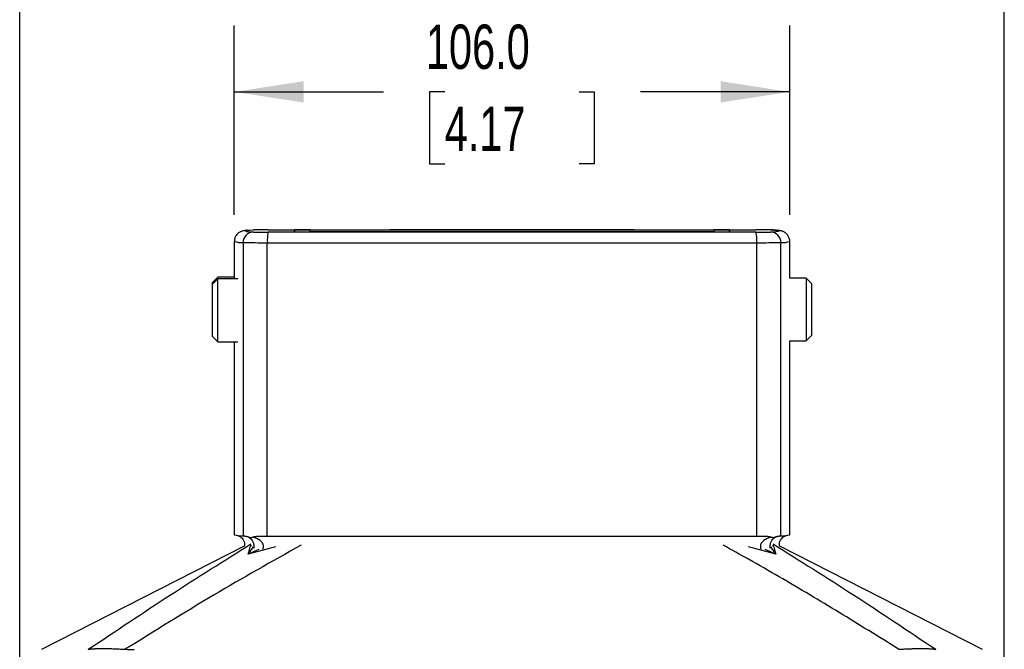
# Model space of a CAD drawing. Header units: millimetres. Extents: x 0 to 1118, y 0 to 864.
# Tile 16 of 25: x 404 to 592, y 585 to 705. Entities that reach past the tile are written whole.
import ezdxf

# ---------------------------------------------------------------- set-up
doc = ezdxf.new("R2010")
doc.units = ezdxf.units.MM
doc.header["$LTSCALE"] = 4
doc.layers.add('DIMENSIONS', color=140, linetype='Continuous', lineweight=25)
doc.styles.add('SLDTEXTSTYLE0', font='TXT', dxfattribs={"width": 0.7})
doc.dimstyles.new('SLDDIMSTYLE2', dxfattribs={"dimtxt": 8.632031, "dimasz": 13.208, "dimexe": 0, "dimexo": 0.0625, "dimgap": 2.158008, "dimtad": 0, "dimtih": 1, "dimtoh": 1, "dimdec": 1, "dimrnd": 1e-09, "dimzin": 12, "dimdsep": 46, "dimtxsty": 'SLDTEXTSTYLE0', "dimsah": 1, "dimcen": 0.09, "dimadec": 0, "dimazin": 3, "dimtfac": 1, "dimtdec": 1, "dimtofl": 0, "dimtmove": 0, "dimatfit": 3, "dimfxl": 0, "dimfrac": 2, "dimtolj": 1, "dimtzin": 12, "dimarcsym": 0})
doc.dimstyles.new('SLDDIMSTYLE3', dxfattribs={"dimtxt": 8.632031, "dimasz": 13.208, "dimexe": 0, "dimexo": 0.0625, "dimgap": 2.158008, "dimtad": 0, "dimtih": 1, "dimtoh": 1, "dimdec": 1, "dimrnd": 1e-09, "dimzin": 4, "dimdsep": 46, "dimtxsty": 'SLDTEXTSTYLE0', "dimsah": 1, "dimcen": 0.09, "dimadec": 0, "dimazin": 1, "dimtfac": 1, "dimtdec": 1, "dimtofl": 0, "dimtmove": 0, "dimatfit": 3, "dimfxl": 0, "dimfrac": 2, "dimtolj": 1, "dimtzin": 12, "dimarcsym": 0})

# ---------------------------------------------------------------- blocks, each defined once
blk = doc.blocks.new('_D_5')
at = {"layer": 'DIMENSIONS'}
for p, q in [((404.04, 517.91), (404.04, 739.46)), ((591.95, 517.91), (591.95, 739.46)), ((404.04, 726.76), (473.45, 726.76)), ((485.15, 726.76), (482.25, 726.76)), ((482.25, 726.76), (482.25, 713.04)), ((510.8, 726.76), (513.7, 726.76)), ((513.7, 726.76), (513.7, 713.04)), ((591.95, 726.76), (522.5, 726.76)), ((482.25, 713.04), (485.15, 713.04)), ((513.7, 713.04), (510.8, 713.04))]:
    blk.add_line(p, q, dxfattribs=at)
for points in [[(404.04, 726.76), (417.25, 724.73), (417.25, 728.79)], [(591.95, 726.76), (578.74, 728.79), (578.74, 724.73)]]:
    blk.add_solid(points, dxfattribs=at)
at = {"layer": 'DIMENSIONS', "char_height": 8.467, "attachment_point": 1, "style": 'SLDTEXTSTYLE0'}
for s, insert in [('187.9', (481.56, 739.61)), ('7.40', (485.15, 723.96))]:
    blk.add_mtext(s, dxfattribs=dict(at, insert=insert))
blk = doc.blocks.new('_D_6')
at = {"layer": 'DIMENSIONS'}
for p, q in [((445, 667.52), (445, 703.69)), ((551, 667.52), (551, 703.69)), ((445, 690.99), (473.45, 690.99)), ((485.15, 690.99), (482.25, 690.99)), ((482.25, 690.99), (482.25, 677.27)), ((510.8, 690.99), (513.7, 690.99)), ((513.7, 690.99), (513.7, 677.27)), ((551, 690.99), (522.5, 690.99)), ((482.25, 677.27), (485.15, 677.27)), ((513.7, 677.27), (510.8, 677.27))]:
    blk.add_line(p, q, dxfattribs=at)
for points in [[(445, 690.99), (458.21, 688.96), (458.21, 693.02)], [(551, 690.99), (537.79, 693.02), (537.79, 688.96)]]:
    blk.add_solid(points, dxfattribs=at)
at = {"layer": 'DIMENSIONS', "char_height": 8.467, "attachment_point": 1, "style": 'SLDTEXTSTYLE0'}
for s, insert in [('106.0', (481.56, 703.84)), ('4.17', (485.15, 688.19))]:
    blk.add_mtext(s, dxfattribs=dict(at, insert=insert))

msp = doc.modelspace()

# ---------------------------------------------------------------- linework, layer by layer
for p, q in [((456.5, 664.26), (456.5, 664.63)), ((456.5, 664.63), (456.5, 664.26)), ((459.5, 664.64), (536.5, 664.64)), ((459.5, 664.25), (459.5, 664.64)), ((536.5, 664.25), (459.5, 664.25)), ((536.5, 664.64), (536.49, 664.25)), ((539.49, 664.26), (539.5, 664.63)), ((539.5, 664.63), (539.5, 664.26)), ((445, 662.44), (445, 655.3)), ((446.68, 662.22), (446.68, 606.22)), ((451.3, 606.2), (451.3, 662.2)), ((544.69, 662.2), (544.69, 606.2)), ((549.32, 606.22), (549.32, 662.22)), ((551, 655.44), (551, 662.44)), ((441.83, 655.59), (440.76, 654.51)), ((441.83, 655.3), (440.76, 654.23)), ((440.76, 654.51), (440.76, 654.23)), ((440.76, 654.23), (440.76, 652.61)), ((445, 655.59), (441.83, 655.59)), ((441.83, 655.3), (441.83, 655.59)), ((445.69, 655.3), (441.83, 655.3)), ((441.83, 653.34), (441.83, 655.3)), ((554.16, 655.44), (551, 655.44)), ((555.24, 654.37), (554.16, 655.44)), ((554.16, 655.44), (554.16, 648.25)), ((555.24, 648.47), (555.24, 654.37)), ((440.76, 652.61), (440.76, 644.37)), ((441.83, 643.3), (441.83, 653.34)), ((555.24, 644.52), (555.24, 648.47)), ((554.16, 648.25), (554.16, 643.44)), ((440.76, 644.37), (441.83, 643.3)), ((441.83, 643.3), (445.69, 643.3)), ((445, 643.3), (445, 606.44)), ((551, 643.44), (554.16, 643.44)), ((551, 606.44), (551, 643.44)), ((554.16, 643.44), (555.24, 644.52)), ((446.99, 604.34), (408.21, 584.52)), ((452.89, 604.15), (447.64, 602.71)), ((447.64, 602.71), (448.66, 604.13)), ((449.66, 603.62), (447.64, 602.71)), ((548.35, 602.71), (543.11, 604.15)), ((548.35, 602.71), (546.34, 603.62)), ((547.33, 604.13), (548.35, 602.71)), ((587.78, 584.52), (549, 604.34))]:
    msp.add_line(p, q)
at = {"flags": 128}
for points in [[(447.32, 664.35), (447.1, 664.39), (447, 664.44), (447.1, 664.5), (447.42, 664.56), (447.66, 664.58)], [(447.66, 664.58), (447.94, 664.61), (448.67, 664.67)], [(451.45, 664.68), (463.07, 664.68), (474.71, 664.69), (486.35, 664.69), (498, 664.69), (509.64, 664.69), (521.29, 664.69), (532.92, 664.68), (544.55, 664.68)], [(544.55, 664.21), (532.92, 664.2), (521.29, 664.2), (509.64, 664.2), (498, 664.2), (486.35, 664.2), (474.71, 664.2), (463.07, 664.2), (451.45, 664.21)], [(547.32, 664.67), (548.06, 664.61), (548.58, 664.56), (548.89, 664.5), (549, 664.44), (548.89, 664.39), (548.81, 664.37)], [(451.3, 662.2), (462.96, 662.19), (474.64, 662.19), (486.31, 662.19), (498, 662.19), (509.68, 662.19), (521.36, 662.19), (533.03, 662.19), (544.69, 662.2)], [(451.3, 606.2), (462.96, 606.2), (474.64, 606.19), (486.31, 606.19), (498, 606.19), (509.68, 606.19), (521.36, 606.19), (533.03, 606.2), (544.69, 606.2)]]:
    msp.add_lwpolyline(points, dxfattribs=at)
for centre, radius, start, end in [((448.67, 662.22), 2, 90.097, 180.0703), ((449.46, 680.16), 15.96, 262.27, 267.155), ((450.86, 497.05), 167.63, 89.7996, 90.7487), ((450.86, 831.84), 167.63, 269.2513, 270.2004), ((458.5, 662.69), 7.21, 167.8774, 183.9438), ((545.13, 497.05), 167.63, 89.2513, 90.2004), ((545.13, 831.84), 167.63, 269.7996, 270.7487), ((537.5, 662.69), 7.21, 356.0562, 12.1226), ((546.74, 677.58), 13.37, 272.4933, 278.9154), ((547.32, 662.22), 2, 359.9297, 89.903), ((446.52, 667.44), 5.22, 253.0805, 271.7643), ((450.33, 941.58), 279.38, 269.2513, 270.2004), ((545.67, 941.58), 279.38, 269.7996, 270.7487), ((549.48, 667.44), 5.22, 268.2357, 286.9195), ((446.52, 611.44), 5.22, 253.0805, 271.7643), ((549.48, 611.44), 5.22, 268.2357, 286.9195)]:
    msp.add_arc(centre, radius, start, end)
for points, knots in [([(447.47, 664.57), (447.41, 664.57), (447.12, 664.54), (446.88, 664.5), (446.52, 664.42), (446.26, 664.33), (445.97, 664.18), (445.67, 663.97), (445.34, 663.61), (445.05, 663.09), (445.02, 662.65), (445.01, 662.46)], [0, 0, 0, 0, 0.107189, 0.498756, 0.654711, 0.763116, 0.824415, 0.875869, 0.920944, 0.963643, 1, 1, 1, 1]), ([(459.5, 664.64), (459.14, 664.64), (458.76, 664.64), (458.02, 664.64), (457.67, 664.64), (457.08, 664.63), (456.85, 664.63), (456.56, 664.63), (456.5, 664.63), (456.5, 664.63)], [0, 0, 0, 0, 0.25, 0.25, 0.5, 0.5, 0.75, 0.75, 1, 1, 1, 1]), ([(456.5, 664.26), (456.5, 664.26), (456.56, 664.26), (456.85, 664.25), (457.08, 664.25), (457.67, 664.25), (458.02, 664.25), (458.76, 664.25), (459.14, 664.25), (459.5, 664.25)], [0, 0, 0, 0, 0.25, 0.25, 0.5, 0.5, 0.75, 0.75, 1, 1, 1, 1]), ([(539.5, 664.63), (539.5, 664.63), (539.43, 664.63), (539.14, 664.63), (538.91, 664.63), (538.33, 664.64), (537.97, 664.64), (537.23, 664.64), (536.85, 664.64), (536.5, 664.64)], [0, 0, 0, 0, 0.25, 0.25, 0.5, 0.5, 0.75, 0.75, 1, 1, 1, 1]), ([(536.5, 664.25), (536.85, 664.25), (537.23, 664.25), (537.97, 664.25), (538.33, 664.25), (538.91, 664.25), (539.14, 664.25), (539.43, 664.26), (539.5, 664.26), (539.5, 664.26)], [0, 0, 0, 0, 0.25, 0.25, 0.5, 0.5, 0.75, 0.75, 1, 1, 1, 1]), ([(550.98, 662.43), (550.99, 662.46), (551.03, 662.73), (550.86, 663.23), (550.57, 663.72), (550.26, 664.02), (549.98, 664.21), (549.73, 664.33), (549.5, 664.41), (549.27, 664.47), (548.95, 664.53), (548.48, 664.58), (547.92, 664.63), (547.53, 664.66), (547.46, 664.66)], [0, 0, 0, 0, 0.003916, 0.032066, 0.059001, 0.08673, 0.118509, 0.158563, 0.212908, 0.291856, 0.417124, 0.658929, 0.936212, 1, 1, 1, 1]), ([(445.7, 606.29), (445.72, 606.29), (445.76, 606.27), (445.92, 606.21), (446.16, 606.07), (446.46, 605.82), (446.77, 605.41), (447, 604.85), (446.97, 604.47), (446.96, 604.32)], [0, 0, 0, 0, 0.14395, 0.354197, 0.522795, 0.66421, 0.791982, 0.916613, 1, 1, 1, 1]), ([(446.68, 606.22), (446.68, 606.22), (446.69, 606.22), (446.72, 606.22), (446.75, 606.22), (446.78, 606.22), (446.82, 606.22), (446.91, 606.21), (447.04, 606.2), (447.19, 606.18), (447.37, 606.14), (447.55, 606.09), (447.69, 606.04), (447.75, 606.01)], [0, 0, 0, 0, 0.075181, 0.139575, 0.1931814, 0.2359995, 0.2680291, 0.4132034, 0.529271, 0.6590352, 0.7741703, 0.8920082, 1, 1, 1, 1]), ([(447.75, 606.01), (447.78, 606), (447.84, 605.97), (447.93, 605.95), (448.03, 605.94), (448.16, 605.93), (448.33, 605.94), (448.48, 605.98), (448.55, 606.01)], [0, 0, 0, 0, 0.125229, 0.249966, 0.374761, 0.500164, 0.750475, 1, 1, 1, 1]), ([(447.75, 606.01), (447.99, 605.84), (448.33, 605.6), (448.63, 604.95), (448.72, 604.54), (448.73, 604.32), (448.73, 604.11), (448.73, 604), (448.71, 603.9), (448.71, 603.89)], [0, 0, 0, 0, 0.499731, 0.71389, 0.811543, 0.902408, 0.902413, 0.993209, 1, 1, 1, 1]), ([(448.55, 606.01), (448.59, 606.02), (448.69, 606.05), (448.84, 606.08), (449, 606.12), (449.18, 606.14), (449.37, 606.16), (449.59, 606.18), (449.81, 606.19), (450.07, 606.19), (450.39, 606.2), (450.81, 606.2), (451.13, 606.2), (451.3, 606.2)], [0, 0, 0, 0, 0.057655, 0.119307, 0.185057, 0.254988, 0.329169, 0.407659, 0.490506, 0.570803, 0.682486, 0.825555, 1, 1, 1, 1]), ([(450.46, 603.72), (450.49, 603.78), (450.56, 603.93), (450.6, 604.21), (450.55, 604.53), (450.37, 604.94), (449.75, 605.6), (449.05, 605.84), (448.55, 606.01)], [0, 0, 0, 0, 0.057419, 0.143578, 0.229825, 0.322494, 0.525738, 1, 1, 1, 1]), ([(544.69, 606.2), (544.77, 606.2), (544.91, 606.2), (545.1, 606.2), (545.26, 606.2), (545.38, 606.2), (545.6, 606.2), (545.88, 606.2), (546.25, 606.19), (546.58, 606.17), (546.9, 606.13), (547.19, 606.08), (547.36, 606.03), (547.44, 606.01)], [0, 0, 0, 0, 0.075181, 0.139575, 0.193181, 0.236, 0.268029, 0.413203, 0.529271, 0.659035, 0.77417, 0.892008, 1, 1, 1, 1]), ([(547.44, 606.01), (546.95, 605.84), (546.24, 605.6), (545.62, 604.94), (545.44, 604.53), (545.4, 604.21), (545.43, 603.93), (545.5, 603.78), (545.53, 603.72)], [0, 0, 0, 0, 0.474309, 0.677572, 0.770264, 0.856433, 0.942676, 1, 1, 1, 1]), ([(547.28, 603.89), (547.28, 603.9), (547.26, 604), (547.26, 604.22), (547.27, 604.53), (547.36, 604.95), (547.66, 605.6), (548, 605.84), (548.24, 606.01)], [0, 0, 0, 0, 0.006713, 0.097582, 0.188383, 0.286046, 0.500224, 1, 1, 1, 1]), ([(547.44, 606.01), (547.48, 605.99), (547.55, 605.97), (547.66, 605.95), (547.76, 605.94), (547.9, 605.93), (548.07, 605.94), (548.18, 605.99), (548.24, 606.01)], [0, 0, 0, 0, 0.12502, 0.249687, 0.374552, 0.500158, 0.750192, 1, 1, 1, 1]), ([(548.24, 606.01), (548.28, 606.02), (548.35, 606.05), (548.46, 606.09), (548.56, 606.12), (548.67, 606.15), (548.78, 606.17), (548.88, 606.19), (548.98, 606.2), (549.07, 606.21), (549.17, 606.21), (549.27, 606.22), (549.3, 606.22), (549.32, 606.22)], [0, 0, 0, 0, 0.0577915, 0.1196018, 0.1855326, 0.2556679, 0.3300773, 0.4088191, 0.4919424, 0.5720315, 0.6834062, 0.8260653, 1, 1, 1, 1]), ([(549.03, 604.32), (549.02, 604.5), (549, 604.92), (549.26, 605.47), (549.56, 605.85), (549.84, 606.08), (550.07, 606.21), (550.23, 606.27), (550.27, 606.29), (550.29, 606.29)], [0, 0, 0, 0, 0.098158, 0.226432, 0.352018, 0.487152, 0.64871, 0.857553, 1, 1, 1, 1]), ([(417.14, 584.57), (422.37, 588.07), (432.75, 595.02), (443.04, 601.48), (448.15, 604.69)], [0, 0, 0, 0, 0.503815, 1, 1, 1, 1]), ([(457.75, 604.45), (452.18, 601.32), (440.82, 594.93), (429.81, 588.07), (424.2, 584.57)], [0, 0, 0, 0, 0.48983, 1, 1, 1, 1]), ([(447.64, 602.71), (447.8, 603.29), (448.03, 604.14), (448.24, 604.45), (448.31, 604.54)], [0, 0, 0, 0, 0.689315, 1, 1, 1, 1]), ([(571.79, 584.57), (569.89, 585.76), (566.11, 588.12), (560.46, 591.59), (554.76, 595.02), (549.01, 598.41), (543.49, 601.58), (539.91, 603.55), (538.3, 604.44)], [0, 0, 0, 0, 0.173904, 0.344524, 0.510787, 0.68639, 0.857947, 1, 1, 1, 1]), ([(547.69, 604.54), (547.75, 604.45), (547.97, 604.14), (548.2, 603.29), (548.35, 602.71)], [0, 0, 0, 0, 0.310685, 1, 1, 1, 1]), ([(547.85, 604.69), (552.95, 601.48), (563.25, 595.02), (573.63, 588.07), (578.86, 584.57)], [0, 0, 0, 0, 0.496184, 1, 1, 1, 1]), ([(417.14, 584.57), (417.18, 584.58), (417.26, 584.59), (417.4, 584.61), (417.54, 584.63), (417.69, 584.64), (417.85, 584.66), (418.01, 584.67), (418.19, 584.68), (418.37, 584.69), (418.55, 584.7), (418.75, 584.71), (418.95, 584.72), (419.17, 584.72), (419.39, 584.73), (419.61, 584.73), (420.07, 584.73), (420.8, 584.72), (421.68, 584.7), (422.42, 584.67), (423, 584.64), (423.59, 584.61), (424, 584.58), (424.2, 584.57)], [0, 0, 0, 0, 0.0348462, 0.0693671, 0.1035852, 0.1375237, 0.1712064, 0.2046573, 0.2379012, 0.2709631, 0.3038684, 0.336643, 0.3693129, 0.4019046, 0.4344446, 0.4669598, 0.4994769, 0.6242057, 0.7502518, 0.8115123, 0.8734579, 0.9362388, 1, 1, 1, 1]), ([(571.79, 584.57), (571.91, 584.58), (572.13, 584.59), (572.46, 584.61), (572.78, 584.63), (573.1, 584.64), (573.41, 584.66), (573.72, 584.67), (574.01, 584.68), (574.3, 584.69), (574.59, 584.7), (574.86, 584.71), (575.13, 584.72), (575.39, 584.72), (575.65, 584.73), (575.9, 584.73), (576.37, 584.73), (577.02, 584.72), (577.64, 584.7), (578.07, 584.67), (578.36, 584.64), (578.63, 584.61), (578.78, 584.58), (578.86, 584.57)], [0, 0, 0, 0, 0.034846, 0.069367, 0.103585, 0.137523, 0.171206, 0.204657, 0.237901, 0.270962, 0.303868, 0.336642, 0.369312, 0.401904, 0.434444, 0.466959, 0.499476, 0.624205, 0.750251, 0.811512, 0.873458, 0.936239, 1, 1, 1, 1])]:
    msp.add_open_spline(points, degree=3, knots=knots)
msp.add_open_spline([(424.2, 584.57), (424.75, 584.55), (425.31, 584.54), (425.87, 584.54)], degree=3)

# ---------------------------------------------------------------- dimensions: what is measured, and where the dimension line sits
at = {"layer": 'DIMENSIONS'}
for base, p1, p2, dimstyle, picture, middle in [((591.95, 726.76), (404.04, 512.83), (591.95, 512.83), 'SLDDIMSTYLE2', '_D_5', (497.98, 726.76)), ((551, 690.99), (445, 662.44), (551, 662.44), 'SLDDIMSTYLE3', '_D_6', (497.98, 690.99))]:
    dim = msp.add_linear_dim(base=base, p1=p1, p2=p2, angle=0, dimstyle=dimstyle, dxfattribs=at)
    dim.commit()
    dim.dimension.update_dxf_attribs({"geometry": picture, "text_midpoint": middle, "dimtype": 160})

doc.saveas('drawing.dxf')
